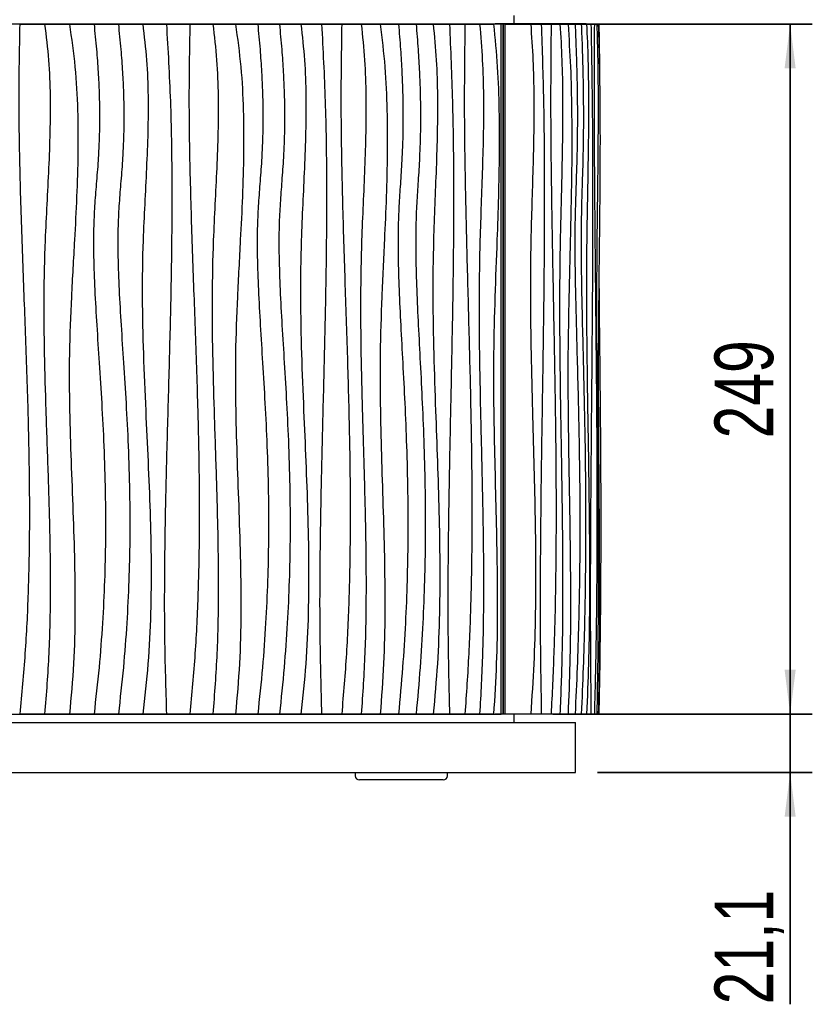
# Model space of a CAD drawing. Header units: millimetres. Extents: x 5 to 415, y 5 to 292.
# Tile 9 of 25: x 87 to 122, y 142 to 186. Entities that reach past the tile are written whole.
import ezdxf

# ---------------------------------------------------------------- set-up
doc = ezdxf.new("R2010")
doc.units = ezdxf.units.MM
doc.layers.add('CONTORNI', color=7, linetype='Continuous', lineweight=35)
doc.styles.add('SLDTEXTSTYLE0', font='TXT', dxfattribs={"width": 0.75})
doc.dimstyles.new('SLDDIMSTYLE0', dxfattribs={"dimtxt": 2.645833, "dimasz": 2, "dimexe": 0, "dimexo": 0.0625, "dimgap": 0.661458, "dimtad": 1, "dimdec": 1, "dimlfac": 8, "dimrnd": 1e-09, "dimzin": 12, "dimdsep": 46, "dimtxsty": 'SLDTEXTSTYLE0', "dimsah": 1, "dimcen": 0.09, "dimadec": 0, "dimazin": 3, "dimtfac": 1, "dimtdec": 1, "dimtofl": 0, "dimtmove": 0, "dimatfit": 3, "dimfxl": 0, "dimfrac": 2, "dimtolj": 1, "dimtzin": 12, "dimarcsym": 0})
doc.dimstyles.new('SLDDIMSTYLE1', dxfattribs={"dimtxt": 2.645833, "dimasz": 2, "dimexe": 0, "dimexo": 0.0625, "dimgap": 0.661458, "dimtad": 1, "dimdec": 1, "dimlfac": 8, "dimrnd": 1e-09, "dimzin": 12, "dimdsep": 46, "dimtxsty": 'SLDTEXTSTYLE0', "dimsah": 1, "dimcen": 0.09, "dimadec": 0, "dimazin": 3, "dimtfac": 1, "dimtdec": 1, "dimtmove": 0, "dimatfit": 0, "dimfxl": 0, "dimfrac": 2, "dimtolj": 1, "dimtzin": 12, "dimarcsym": 0})

# ---------------------------------------------------------------- blocks, each defined once
blk = doc.blocks.new('_D_1')
at = {"layer": 'CONTORNI', "color": 7}
for p, q in [((121.307, 155.125), (121.307, 159.125)), ((110.606, 155.125), (122.307, 155.125)), ((121.307, 152.492), (121.307, 155.125)), ((112.622, 152.492), (122.307, 152.492)), ((121.307, 152.492), (121.307, 142.034))]:
    blk.add_line(p, q, dxfattribs=at)
for points in [[(121.307, 155.125), (121.557, 157.125), (121.057, 157.125)], [(121.307, 152.492), (121.057, 150.492), (121.557, 150.492)]]:
    blk.add_solid(points, dxfattribs=at)
at = {"layer": 'CONTORNI', "color": 7, "insert": (117.896, 142.034), "char_height": 2.6458, "attachment_point": 1, "rotation": 90, "style": 'SLDTEXTSTYLE0'}
blk.add_mtext('21,1', dxfattribs=at)
blk = doc.blocks.new('_D_2')
at = {"layer": 'CONTORNI', "color": 7}
for p, q in [((110.606, 186.25), (122.307, 186.25)), ((121.307, 186.25), (121.307, 155.125)), ((110.606, 155.125), (122.307, 155.125))]:
    blk.add_line(p, q, dxfattribs=at)
for points in [[(121.307, 186.25), (121.057, 184.25), (121.557, 184.25)], [(121.307, 155.125), (121.557, 157.125), (121.057, 157.125)]]:
    blk.add_solid(points, dxfattribs=at)
at = {"layer": 'CONTORNI', "color": 7, "insert": (117.896, 167.559), "char_height": 2.6458, "attachment_point": 1, "rotation": 90, "style": 'SLDTEXTSTYLE0'}
blk.add_mtext('249', dxfattribs=at)

msp = doc.modelspace()

# ---------------------------------------------------------------- linework, layer by layer
at = {"color": 7, "linetype": 'Continuous', "lineweight": 25}
for p, q in [((108.864, 186.259), (108.864, 186.634)), ((67.288, 186.259), (108.002, 186.259)), ((86.562, 186.25), (87.686, 186.25)), ((87.686, 186.25), (88.804, 186.25)), ((88.804, 186.25), (89.913, 186.25)), ((89.913, 186.25), (91.011, 186.25)), ((91.011, 186.25), (92.107, 186.25)), ((92.107, 186.25), (93.179, 186.25)), ((93.179, 186.25), (94.235, 186.25)), ((94.235, 186.25), (95.274, 186.25)), ((95.274, 186.25), (96.295, 186.25)), ((96.295, 186.25), (97.296, 186.25)), ((97.296, 186.25), (98.276, 186.25)), ((98.276, 186.25), (99.243, 186.25)), ((99.243, 186.25), (100.176, 186.25)), ((100.176, 186.25), (101.084, 186.25)), ((101.084, 186.25), (101.965, 186.25)), ((101.965, 186.25), (102.819, 186.25)), ((102.819, 186.25), (103.644, 186.25)), ((103.644, 186.25), (104.44, 186.25)), ((104.44, 186.25), (105.211, 186.25)), ((105.211, 186.25), (105.943, 186.25)), ((105.943, 186.25), (106.641, 186.25)), ((106.641, 186.25), (107.305, 186.25)), ((107.305, 186.25), (107.934, 186.25)), ((108.278, 186.25), (107.934, 186.25)), ((108.002, 186.259), (108.002, 186.25)), ((108.189, 186.259), (108.002, 186.259)), ((108.189, 186.259), (108.189, 186.25)), ((112.114, 186.259), (108.189, 186.259)), ((108.278, 155.125), (108.278, 186.25)), ((108.358, 186.25), (108.278, 186.25)), ((108.461, 186.25), (108.358, 186.25)), ((108.358, 155.125), (108.358, 186.25)), ((108.358, 186.25), (108.358, 155.125)), ((108.461, 155.125), (108.461, 186.25)), ((108.461, 186.25), (109.606, 186.25)), ((109.606, 186.25), (110.086, 186.25)), ((110.086, 186.25), (110.527, 186.25)), ((110.527, 186.25), (110.928, 186.25)), ((110.928, 186.25), (111.289, 186.25)), ((111.289, 186.25), (111.609, 186.25)), ((111.609, 186.25), (111.888, 186.25)), ((111.888, 186.25), (112.128, 186.25)), ((112.114, 186.25), (112.114, 186.259)), ((112.128, 186.25), (112.323, 186.25)), ((112.323, 186.25), (112.477, 186.25)), ((112.477, 186.25), (112.588, 186.25)), ((112.588, 186.25), (112.656, 186.25)), ((112.656, 186.25), (112.682, 186.25)), ((67.288, 155.117), (108.002, 155.117)), ((87.686, 155.125), (86.562, 155.125)), ((88.804, 155.125), (87.686, 155.125)), ((89.913, 155.125), (88.804, 155.125)), ((91.011, 155.125), (89.913, 155.125)), ((92.107, 155.125), (91.011, 155.125)), ((93.179, 155.125), (92.107, 155.125)), ((94.235, 155.125), (93.179, 155.125)), ((95.274, 155.125), (94.235, 155.125)), ((96.295, 155.125), (95.274, 155.125)), ((97.296, 155.125), (96.295, 155.125)), ((98.276, 155.125), (97.296, 155.125)), ((99.243, 155.125), (98.276, 155.125)), ((100.176, 155.125), (99.243, 155.125)), ((101.084, 155.125), (100.176, 155.125)), ((101.965, 155.125), (101.084, 155.125)), ((102.819, 155.125), (101.965, 155.125)), ((103.644, 155.125), (102.819, 155.125)), ((104.44, 155.125), (103.644, 155.125)), ((105.211, 155.125), (104.44, 155.125)), ((105.943, 155.125), (105.211, 155.125)), ((106.641, 155.125), (105.943, 155.125)), ((107.305, 155.125), (106.641, 155.125)), ((107.934, 155.125), (107.305, 155.125)), ((107.934, 155.125), (108.278, 155.125)), ((108.002, 155.125), (108.002, 155.117)), ((108.189, 155.117), (108.002, 155.117)), ((108.189, 155.125), (108.189, 155.117)), ((112.114, 155.117), (108.189, 155.117)), ((108.358, 155.125), (108.278, 155.125)), ((108.461, 155.125), (108.358, 155.125)), ((109.606, 155.125), (108.461, 155.125)), ((108.864, 154.742), (108.864, 155.117)), ((110.086, 155.125), (109.606, 155.125)), ((110.527, 155.125), (110.086, 155.125)), ((110.928, 155.125), (110.527, 155.125)), ((111.289, 155.125), (110.928, 155.125)), ((111.609, 155.125), (111.289, 155.125)), ((111.888, 155.125), (111.609, 155.125)), ((112.128, 155.125), (111.888, 155.125)), ((112.114, 155.117), (112.114, 155.125)), ((112.323, 155.125), (112.128, 155.125)), ((112.477, 155.125), (112.323, 155.125)), ((112.588, 155.125), (112.477, 155.125)), ((112.656, 155.125), (112.588, 155.125)), ((112.682, 155.125), (112.656, 155.125)), ((82.122, 154.742), (111.622, 154.742)), ((111.622, 152.492), (111.622, 154.742)), ((82.122, 152.492), (111.622, 152.492)), ((101.694, 152.492), (101.694, 152.342)), ((105.85, 152.342), (105.85, 152.492)), ((103.164, 152.155), (101.882, 152.155)), ((105.571, 152.155), (103.164, 152.155)), ((105.663, 152.155), (105.571, 152.155))]:
    msp.add_line(p, q, dxfattribs=at)
for centre, start, end in [((101.882, 152.342), 180, 270), ((105.663, 152.342), 270, 0)]:
    msp.add_arc(centre, 0.188, start, end, dxfattribs=at)
for points, knots in [([(86.56, 186.25), (86.54, 185.088), (86.498, 182.763), (86.564, 179.274), (86.677, 175.784), (86.814, 172.295), (86.927, 169.055), (86.993, 166.065), (87.006, 163.325), (86.951, 160.588), (86.822, 157.852), (86.647, 156.035), (86.56, 155.125)], [0, 0, 0, 0, 0.111934, 0.223961, 0.336079, 0.44823, 0.560338, 0.648348, 0.736281, 0.824152, 0.912022, 1, 1, 1, 1]), ([(87.686, 186.25), (87.752, 185.71), (87.885, 184.631), (87.943, 183.002), (87.932, 181.376), (87.869, 179.75), (87.783, 178.123), (87.685, 176.187), (87.635, 173.939), (87.662, 171.38), (87.737, 168.762), (87.835, 166.083), (87.92, 163.343), (87.95, 160.603), (87.902, 157.86), (87.758, 156.038), (87.686, 155.125)], [0, 0, 0, 0, 0.052421, 0.104622, 0.156803, 0.209041, 0.261328, 0.313621, 0.395738, 0.477846, 0.559985, 0.648008, 0.736005, 0.823955, 0.9119, 1, 1, 1, 1]), ([(88.804, 186.25), (88.897, 185.605), (89.082, 184.318), (89.186, 182.368), (89.198, 180.417), (89.136, 178.464), (89.023, 176.306), (88.885, 173.947), (88.784, 171.383), (88.8, 168.912), (88.875, 166.535), (88.966, 164.252), (89.043, 161.97), (89.066, 159.688), (89.016, 157.403), (88.875, 155.885), (88.804, 155.125)], [0, 0, 0, 0, 0.062695, 0.125195, 0.187748, 0.250452, 0.313296, 0.39568, 0.477991, 0.560181, 0.633534, 0.70686, 0.780132, 0.853345, 0.92657, 1, 1, 1, 1]), ([(89.913, 186.25), (89.951, 185.87), (90.025, 185.148), (90.1, 184.116), (90.145, 183.185), (90.164, 182.344), (90.161, 181.582), (90.14, 180.885), (90.099, 180.086), (90.029, 179.186), (89.943, 178.167), (89.884, 177.033), (89.885, 175.731), (89.941, 174.23), (90.036, 172.631), (90.15, 170.927), (90.265, 169.111), (90.364, 167.175), (90.428, 165.112), (90.438, 163.086), (90.394, 161.111), (90.3, 159.198), (90.148, 157.191), (89.992, 155.825), (89.913, 155.125)], [0, 0, 0, 0, 0.0367776, 0.0698355, 0.0995807, 0.1264174, 0.1507455, 0.1729586, 0.1934435, 0.2277612, 0.2598169, 0.2918548, 0.3369819, 0.3850726, 0.4363743, 0.4910896, 0.5494043, 0.611509, 0.6776136, 0.7479588, 0.8063853, 0.8677528, 0.9322295, 1, 1, 1, 1]), ([(91.011, 186.25), (91.049, 185.87), (91.122, 185.148), (91.197, 184.116), (91.242, 183.185), (91.261, 182.344), (91.258, 181.582), (91.237, 180.885), (91.196, 180.086), (91.127, 179.186), (91.041, 178.167), (90.982, 177.033), (90.983, 175.731), (91.039, 174.23), (91.133, 172.631), (91.247, 170.927), (91.362, 169.111), (91.46, 167.175), (91.524, 165.112), (91.534, 163.086), (91.49, 161.111), (91.396, 159.198), (91.245, 157.191), (91.09, 155.825), (91.011, 155.125)], [0, 0, 0, 0, 0.036778, 0.069835, 0.099581, 0.126417, 0.150745, 0.172959, 0.193444, 0.227761, 0.259817, 0.291855, 0.336982, 0.385073, 0.436374, 0.49109, 0.549404, 0.611509, 0.677614, 0.747959, 0.806385, 0.867753, 0.93223, 1, 1, 1, 1]), ([(92.107, 186.25), (92.174, 185.71), (92.306, 184.631), (92.362, 183.001), (92.347, 181.375), (92.281, 179.748), (92.196, 178.122), (92.103, 176.184), (92.072, 173.933), (92.131, 171.371), (92.236, 168.901), (92.351, 166.524), (92.445, 164.239), (92.498, 161.955), (92.479, 159.674), (92.374, 157.393), (92.196, 155.882), (92.107, 155.125)], [0, 0, 0, 0, 0.0524314, 0.1046165, 0.1567784, 0.2090007, 0.2612785, 0.3135711, 0.3957307, 0.477948, 0.5602295, 0.6336943, 0.7070915, 0.7803746, 0.8535463, 0.9266898, 1, 1, 1, 1]), ([(93.179, 186.25), (93.246, 185.089), (93.38, 182.768), (93.433, 179.281), (93.414, 175.795), (93.339, 172.309), (93.241, 168.844), (93.146, 165.399), (93.085, 161.975), (93.075, 158.549), (93.144, 156.267), (93.179, 155.125)], [0, 0, 0, 0, 0.112064, 0.224016, 0.335965, 0.447949, 0.559964, 0.669984, 0.779986, 0.889975, 1, 1, 1, 1]), ([(94.235, 186.25), (94.215, 185.088), (94.175, 182.763), (94.238, 179.274), (94.348, 175.784), (94.481, 172.295), (94.59, 169.055), (94.654, 166.065), (94.667, 163.325), (94.614, 160.588), (94.488, 157.852), (94.319, 156.035), (94.235, 155.125)], [0, 0, 0, 0, 0.111934, 0.223961, 0.336079, 0.44823, 0.560338, 0.648348, 0.736281, 0.824152, 0.912022, 1, 1, 1, 1]), ([(95.274, 186.25), (95.337, 185.71), (95.464, 184.631), (95.52, 183.002), (95.51, 181.376), (95.449, 179.75), (95.367, 178.123), (95.273, 176.187), (95.225, 173.939), (95.251, 171.38), (95.323, 168.762), (95.417, 166.083), (95.498, 163.343), (95.527, 160.603), (95.481, 157.86), (95.343, 156.038), (95.274, 155.125)], [0, 0, 0, 0, 0.052421, 0.104622, 0.156803, 0.209041, 0.261328, 0.313621, 0.395738, 0.477846, 0.559985, 0.648008, 0.736005, 0.823955, 0.9119, 1, 1, 1, 1]), ([(96.295, 186.25), (96.383, 185.605), (96.559, 184.318), (96.657, 182.368), (96.669, 180.417), (96.61, 178.464), (96.503, 176.306), (96.372, 173.947), (96.276, 171.383), (96.291, 168.912), (96.362, 166.535), (96.449, 164.252), (96.521, 161.97), (96.544, 159.688), (96.496, 157.403), (96.362, 155.885), (96.295, 155.125)], [0, 0, 0, 0, 0.062695, 0.125195, 0.187748, 0.250452, 0.313296, 0.39568, 0.477991, 0.560181, 0.633534, 0.70686, 0.780132, 0.853345, 0.92657, 1, 1, 1, 1]), ([(97.296, 186.25), (97.332, 185.87), (97.401, 185.148), (97.471, 184.116), (97.514, 183.185), (97.532, 182.344), (97.529, 181.582), (97.509, 180.885), (97.47, 180.086), (97.405, 179.186), (97.324, 178.167), (97.268, 177.033), (97.27, 175.731), (97.322, 174.23), (97.411, 172.631), (97.518, 170.927), (97.627, 169.111), (97.72, 167.175), (97.78, 165.112), (97.789, 163.086), (97.748, 161.111), (97.659, 159.198), (97.516, 157.191), (97.371, 155.825), (97.296, 155.125)], [0, 0, 0, 0, 0.036778, 0.069835, 0.099581, 0.126417, 0.150745, 0.172959, 0.193444, 0.227761, 0.259817, 0.291855, 0.336982, 0.385073, 0.436374, 0.49109, 0.549404, 0.611509, 0.677614, 0.747959, 0.806385, 0.867753, 0.93223, 1, 1, 1, 1]), ([(98.276, 186.25), (98.311, 185.87), (98.379, 185.148), (98.449, 184.116), (98.491, 183.185), (98.508, 182.344), (98.505, 181.582), (98.486, 180.885), (98.448, 180.086), (98.383, 179.186), (98.303, 178.167), (98.249, 177.033), (98.25, 175.731), (98.302, 174.23), (98.389, 172.631), (98.495, 170.927), (98.602, 169.111), (98.694, 167.175), (98.753, 165.112), (98.762, 163.086), (98.721, 161.111), (98.634, 159.198), (98.493, 157.191), (98.349, 155.825), (98.276, 155.125)], [0, 0, 0, 0, 0.036778, 0.069835, 0.099581, 0.126417, 0.150745, 0.172959, 0.193444, 0.227761, 0.259817, 0.291855, 0.336982, 0.385073, 0.436374, 0.49109, 0.549404, 0.611509, 0.677614, 0.747959, 0.806385, 0.867753, 0.93223, 1, 1, 1, 1]), ([(99.243, 186.25), (99.304, 185.71), (99.426, 184.631), (99.477, 183.001), (99.463, 181.375), (99.402, 179.748), (99.324, 178.122), (99.238, 176.184), (99.21, 173.933), (99.264, 171.371), (99.361, 168.901), (99.467, 166.524), (99.553, 164.239), (99.602, 161.955), (99.584, 159.674), (99.488, 157.393), (99.324, 155.882), (99.243, 155.125)], [0, 0, 0, 0, 0.0524314, 0.1046165, 0.1567784, 0.2090007, 0.2612785, 0.3135711, 0.3957307, 0.477948, 0.5602295, 0.6336943, 0.7070915, 0.7803746, 0.8535463, 0.9266898, 1, 1, 1, 1]), ([(100.176, 186.25), (100.237, 185.089), (100.359, 182.768), (100.407, 179.281), (100.39, 175.795), (100.322, 172.309), (100.233, 168.844), (100.146, 165.399), (100.091, 161.975), (100.081, 158.549), (100.144, 156.267), (100.176, 155.125)], [0, 0, 0, 0, 0.1120636, 0.2240162, 0.3359651, 0.4479495, 0.5599643, 0.6699835, 0.779986, 0.8899749, 1, 1, 1, 1]), ([(101.084, 186.25), (101.066, 185.088), (101.03, 182.763), (101.087, 179.274), (101.186, 175.784), (101.305, 172.295), (101.404, 169.055), (101.461, 166.065), (101.473, 163.325), (101.425, 160.588), (101.312, 157.852), (101.16, 156.035), (101.084, 155.125)], [0, 0, 0, 0, 0.111934, 0.223961, 0.336079, 0.44823, 0.560338, 0.648348, 0.736281, 0.824152, 0.912022, 1, 1, 1, 1]), ([(101.965, 186.25), (102.022, 185.71), (102.135, 184.631), (102.184, 183.002), (102.176, 181.376), (102.121, 179.75), (102.048, 178.123), (101.964, 176.187), (101.922, 173.939), (101.945, 171.38), (102.009, 168.762), (102.092, 166.083), (102.165, 163.343), (102.19, 160.603), (102.15, 157.86), (102.027, 156.038), (101.965, 155.125)], [0, 0, 0, 0, 0.052421, 0.104622, 0.156803, 0.209041, 0.261328, 0.313621, 0.395738, 0.477846, 0.559985, 0.648008, 0.736005, 0.823955, 0.9119, 1, 1, 1, 1]), ([(102.819, 186.25), (102.897, 185.605), (103.051, 184.318), (103.138, 182.368), (103.148, 180.417), (103.096, 178.464), (103.002, 176.306), (102.887, 173.947), (102.803, 171.383), (102.816, 168.912), (102.879, 166.535), (102.955, 164.252), (103.019, 161.97), (103.038, 159.688), (102.996, 157.403), (102.878, 155.885), (102.819, 155.125)], [0, 0, 0, 0, 0.062695, 0.125195, 0.187748, 0.250452, 0.313296, 0.39568, 0.477991, 0.560181, 0.633534, 0.70686, 0.780132, 0.853345, 0.92657, 1, 1, 1, 1]), ([(103.644, 186.25), (103.676, 185.87), (103.736, 185.148), (103.797, 184.116), (103.834, 183.185), (103.849, 182.344), (103.847, 181.582), (103.83, 180.885), (103.796, 180.086), (103.739, 179.186), (103.669, 178.167), (103.621, 177.033), (103.622, 175.731), (103.668, 174.23), (103.745, 172.631), (103.838, 170.927), (103.932, 169.111), (104.012, 167.175), (104.065, 165.112), (104.073, 163.086), (104.037, 161.111), (103.96, 159.198), (103.836, 157.191), (103.709, 155.825), (103.644, 155.125)], [0, 0, 0, 0, 0.036778, 0.069835, 0.099581, 0.126417, 0.150745, 0.172959, 0.193444, 0.227761, 0.259817, 0.291855, 0.336982, 0.385073, 0.436374, 0.49109, 0.549404, 0.611509, 0.677614, 0.747959, 0.806385, 0.867753, 0.93223, 1, 1, 1, 1]), ([(104.44, 186.25), (104.47, 185.87), (104.528, 185.148), (104.588, 184.116), (104.624, 183.185), (104.639, 182.344), (104.636, 181.582), (104.62, 180.885), (104.587, 180.086), (104.532, 179.186), (104.463, 178.167), (104.416, 177.033), (104.418, 175.731), (104.462, 174.23), (104.537, 172.631), (104.628, 170.927), (104.719, 169.111), (104.798, 167.175), (104.848, 165.112), (104.856, 163.086), (104.821, 161.111), (104.746, 159.198), (104.626, 157.191), (104.503, 155.825), (104.44, 155.125)], [0, 0, 0, 0, 0.036778, 0.069835, 0.099581, 0.126417, 0.150745, 0.172959, 0.193444, 0.227761, 0.259817, 0.291855, 0.336982, 0.385073, 0.436374, 0.49109, 0.549404, 0.611509, 0.677614, 0.747959, 0.806385, 0.867753, 0.93223, 1, 1, 1, 1]), ([(105.211, 186.25), (105.263, 185.71), (105.366, 184.631), (105.409, 183.001), (105.398, 181.375), (105.346, 179.748), (105.28, 178.122), (105.207, 176.184), (105.184, 173.933), (105.229, 171.371), (105.311, 168.901), (105.4, 166.524), (105.473, 164.239), (105.514, 161.955), (105.5, 159.674), (105.418, 157.393), (105.28, 155.882), (105.211, 155.125)], [0, 0, 0, 0, 0.0524314, 0.1046165, 0.1567784, 0.2090007, 0.2612785, 0.3135711, 0.3957307, 0.477948, 0.5602295, 0.6336943, 0.7070915, 0.7803746, 0.8535463, 0.9266898, 1, 1, 1, 1]), ([(105.943, 186.25), (105.993, 185.089), (106.095, 182.768), (106.135, 179.281), (106.121, 175.795), (106.064, 172.309), (105.99, 168.844), (105.918, 165.399), (105.872, 161.975), (105.863, 158.549), (105.916, 156.267), (105.943, 155.125)], [0, 0, 0, 0, 0.1120636, 0.2240162, 0.3359651, 0.4479495, 0.5599643, 0.6699835, 0.779986, 0.8899749, 1, 1, 1, 1]), ([(106.641, 186.25), (106.626, 185.088), (106.596, 182.763), (106.643, 179.274), (106.724, 175.784), (106.822, 172.295), (106.903, 169.055), (106.95, 166.065), (106.96, 163.325), (106.92, 160.588), (106.828, 157.852), (106.703, 156.035), (106.641, 155.125)], [0, 0, 0, 0, 0.111934, 0.223961, 0.336079, 0.44823, 0.560338, 0.648348, 0.736281, 0.824152, 0.912022, 1, 1, 1, 1]), ([(107.305, 186.25), (107.35, 185.71), (107.441, 184.631), (107.481, 183.002), (107.474, 181.376), (107.43, 179.75), (107.372, 178.123), (107.304, 176.187), (107.27, 173.939), (107.288, 171.38), (107.34, 168.762), (107.407, 166.083), (107.466, 163.343), (107.486, 160.603), (107.453, 157.86), (107.354, 156.038), (107.305, 155.125)], [0, 0, 0, 0, 0.052421, 0.104622, 0.156803, 0.209041, 0.261328, 0.313621, 0.395738, 0.477846, 0.559985, 0.648008, 0.736005, 0.823955, 0.9119, 1, 1, 1, 1]), ([(107.934, 186.25), (107.995, 185.605), (108.118, 184.318), (108.186, 182.368), (108.194, 180.417), (108.153, 178.464), (108.079, 176.306), (107.987, 173.947), (107.92, 171.383), (107.931, 168.912), (107.981, 166.535), (108.041, 164.252), (108.092, 161.97), (108.107, 159.688), (108.074, 157.403), (107.98, 155.885), (107.934, 155.125)], [0, 0, 0, 0, 0.062695, 0.125195, 0.187748, 0.250452, 0.313296, 0.39568, 0.477991, 0.560181, 0.633534, 0.70686, 0.780132, 0.853345, 0.92657, 1, 1, 1, 1]), ([(109.606, 186.25), (109.645, 185.71), (109.722, 184.631), (109.754, 183.001), (109.746, 181.375), (109.707, 179.748), (109.657, 178.122), (109.603, 176.184), (109.585, 173.933), (109.62, 171.371), (109.681, 168.901), (109.748, 166.524), (109.802, 164.239), (109.833, 161.955), (109.822, 159.674), (109.761, 157.393), (109.658, 155.882), (109.606, 155.125)], [0, 0, 0, 0, 0.0524314, 0.1046165, 0.1567784, 0.2090007, 0.2612785, 0.3135711, 0.3957307, 0.477948, 0.5602295, 0.6336943, 0.7070915, 0.7803746, 0.8535463, 0.9266898, 1, 1, 1, 1]), ([(110.086, 186.25), (110.123, 185.089), (110.197, 182.768), (110.227, 179.281), (110.216, 175.795), (110.175, 172.309), (110.12, 168.844), (110.068, 165.399), (110.034, 161.975), (110.028, 158.549), (110.067, 156.267), (110.086, 155.125)], [0, 0, 0, 0, 0.112064, 0.224016, 0.335965, 0.447949, 0.559964, 0.669984, 0.779986, 0.889975, 1, 1, 1, 1]), ([(110.527, 186.25), (110.516, 185.088), (110.495, 182.763), (110.528, 179.274), (110.586, 175.784), (110.656, 172.295), (110.714, 169.055), (110.747, 166.065), (110.754, 163.325), (110.726, 160.588), (110.66, 157.852), (110.571, 156.035), (110.527, 155.125)], [0, 0, 0, 0, 0.111934, 0.223961, 0.336079, 0.44823, 0.560338, 0.648348, 0.736281, 0.824152, 0.912022, 1, 1, 1, 1]), ([(110.928, 186.25), (110.959, 185.71), (111.022, 184.631), (111.05, 183.002), (111.045, 181.376), (111.015, 179.75), (110.974, 178.123), (110.927, 176.187), (110.903, 173.939), (110.916, 171.38), (110.952, 168.762), (110.999, 166.083), (111.039, 163.343), (111.054, 160.603), (111.031, 157.86), (110.962, 156.038), (110.928, 155.125)], [0, 0, 0, 0, 0.052421, 0.104622, 0.156803, 0.209041, 0.261328, 0.313621, 0.395738, 0.477846, 0.559985, 0.648008, 0.736005, 0.823955, 0.9119, 1, 1, 1, 1]), ([(111.289, 186.25), (111.33, 185.605), (111.412, 184.318), (111.458, 182.368), (111.464, 180.417), (111.436, 178.464), (111.386, 176.306), (111.325, 173.947), (111.28, 171.383), (111.287, 168.912), (111.32, 166.535), (111.361, 164.252), (111.395, 161.97), (111.405, 159.688), (111.383, 157.403), (111.32, 155.885), (111.289, 155.125)], [0, 0, 0, 0, 0.062695, 0.125195, 0.187748, 0.250452, 0.313296, 0.39568, 0.477991, 0.560181, 0.633534, 0.70686, 0.780132, 0.853345, 0.92657, 1, 1, 1, 1]), ([(111.609, 186.25), (111.625, 185.87), (111.655, 185.148), (111.686, 184.116), (111.705, 183.185), (111.712, 182.344), (111.711, 181.582), (111.703, 180.885), (111.686, 180.086), (111.657, 179.186), (111.621, 178.167), (111.597, 177.033), (111.597, 175.731), (111.621, 174.23), (111.66, 172.631), (111.707, 170.927), (111.754, 169.111), (111.795, 167.175), (111.822, 165.112), (111.826, 163.086), (111.807, 161.111), (111.768, 159.198), (111.706, 157.191), (111.642, 155.825), (111.609, 155.125)], [0, 0, 0, 0, 0.036778, 0.069835, 0.099581, 0.126417, 0.150745, 0.172959, 0.193444, 0.227761, 0.259817, 0.291855, 0.336982, 0.385073, 0.436374, 0.49109, 0.549404, 0.611509, 0.677614, 0.747959, 0.806385, 0.867753, 0.93223, 1, 1, 1, 1]), ([(111.888, 186.25), (111.903, 185.87), (111.931, 185.148), (111.959, 184.116), (111.976, 183.185), (111.983, 182.344), (111.982, 181.582), (111.974, 180.885), (111.959, 180.086), (111.932, 179.186), (111.9, 178.167), (111.877, 177.033), (111.878, 175.731), (111.899, 174.23), (111.935, 172.631), (111.978, 170.927), (112.022, 169.111), (112.059, 167.175), (112.083, 165.112), (112.087, 163.086), (112.07, 161.111), (112.035, 159.198), (111.977, 157.191), (111.919, 155.825), (111.888, 155.125)], [0, 0, 0, 0, 0.036778, 0.069835, 0.099581, 0.126417, 0.150745, 0.172959, 0.193444, 0.227761, 0.259817, 0.291855, 0.336982, 0.385073, 0.436374, 0.49109, 0.549404, 0.611509, 0.677614, 0.747959, 0.806385, 0.867753, 0.93223, 1, 1, 1, 1]), ([(112.128, 186.25), (112.151, 185.71), (112.197, 184.631), (112.216, 183.001), (112.211, 181.375), (112.188, 179.748), (112.159, 178.122), (112.126, 176.184), (112.116, 173.933), (112.136, 171.371), (112.173, 168.901), (112.212, 166.524), (112.245, 164.239), (112.263, 161.955), (112.256, 159.674), (112.22, 157.393), (112.159, 155.882), (112.128, 155.125)], [0, 0, 0, 0, 0.0524314, 0.1046165, 0.1567784, 0.2090007, 0.2612785, 0.3135711, 0.3957307, 0.477948, 0.5602295, 0.6336943, 0.7070915, 0.7803746, 0.8535463, 0.9266898, 1, 1, 1, 1]), ([(112.323, 186.25), (112.344, 185.089), (112.386, 182.768), (112.403, 179.281), (112.397, 175.795), (112.374, 172.309), (112.343, 168.844), (112.313, 165.399), (112.294, 161.975), (112.291, 158.549), (112.313, 156.267), (112.323, 155.125)], [0, 0, 0, 0, 0.112064, 0.224016, 0.335965, 0.447949, 0.559964, 0.669984, 0.779986, 0.889975, 1, 1, 1, 1]), ([(112.477, 186.25), (112.471, 185.088), (112.46, 182.763), (112.478, 179.274), (112.508, 175.784), (112.545, 172.295), (112.576, 169.055), (112.594, 166.065), (112.597, 163.325), (112.582, 160.588), (112.547, 157.852), (112.5, 156.035), (112.477, 155.125)], [0, 0, 0, 0, 0.111934, 0.223961, 0.336079, 0.44823, 0.560338, 0.648348, 0.736281, 0.824152, 0.912022, 1, 1, 1, 1]), ([(112.588, 186.25), (112.603, 185.71), (112.634, 184.631), (112.648, 183.002), (112.645, 181.376), (112.63, 179.75), (112.61, 178.123), (112.587, 176.187), (112.576, 173.939), (112.582, 171.38), (112.6, 168.762), (112.622, 166.083), (112.642, 163.343), (112.649, 160.603), (112.638, 157.86), (112.604, 156.038), (112.588, 155.125)], [0, 0, 0, 0, 0.052421, 0.104622, 0.156803, 0.209041, 0.261328, 0.313621, 0.395738, 0.477846, 0.559985, 0.648008, 0.736005, 0.823955, 0.9119, 1, 1, 1, 1]), ([(112.656, 186.25), (112.674, 185.605), (112.711, 184.318), (112.731, 182.368), (112.734, 180.417), (112.722, 178.464), (112.699, 176.306), (112.672, 173.947), (112.652, 171.383), (112.655, 168.912), (112.67, 166.535), (112.688, 164.252), (112.703, 161.97), (112.708, 159.688), (112.698, 157.403), (112.67, 155.885), (112.656, 155.125)], [0, 0, 0, 0, 0.062695, 0.125195, 0.187748, 0.250452, 0.313296, 0.39568, 0.477991, 0.560181, 0.633534, 0.70686, 0.780132, 0.853345, 0.92657, 1, 1, 1, 1]), ([(112.682, 186.25), (112.688, 185.87), (112.7, 185.148), (112.712, 184.129), (112.717, 183.49), (112.719, 183.194)], [0, 0, 0, 0, 0.374009, 0.71019, 1, 1, 1, 1]), ([(112.684, 174.881), (112.685, 174.675), (112.688, 173.936), (112.702, 172.631), (112.72, 170.927), (112.739, 169.111), (112.755, 167.175), (112.765, 165.112), (112.767, 163.086), (112.76, 161.111), (112.744, 159.198), (112.72, 157.191), (112.695, 155.825), (112.682, 155.125)], [0, 0, 0, 0, 0.0312301, 0.1120519, 0.1982516, 0.2901219, 0.3879628, 0.4921055, 0.6029289, 0.6949752, 0.7916548, 0.8932329, 1, 1, 1, 1])]:
    msp.add_open_spline(points, degree=3, knots=knots, dxfattribs=at)

# ---------------------------------------------------------------- dimensions: what is measured, and where the dimension line sits
at = {"layer": 'CONTORNI', "color": 7}
for p1, dimstyle, picture, middle in [((109.606, 186.25), 'SLDDIMSTYLE0', '_D_2', (121.307, 170.492)), ((111.622, 152.492), 'SLDDIMSTYLE1', '_D_1', (121.307, 145.454))]:
    dim = msp.add_linear_dim(base=(121.307, 155.125), p1=p1, p2=(109.606, 155.125), angle=90, dimstyle=dimstyle, dxfattribs=at)
    dim.commit()
    dim.dimension.update_dxf_attribs({"geometry": picture, "text_midpoint": middle, "dimtype": 160})

doc.saveas('drawing.dxf')
